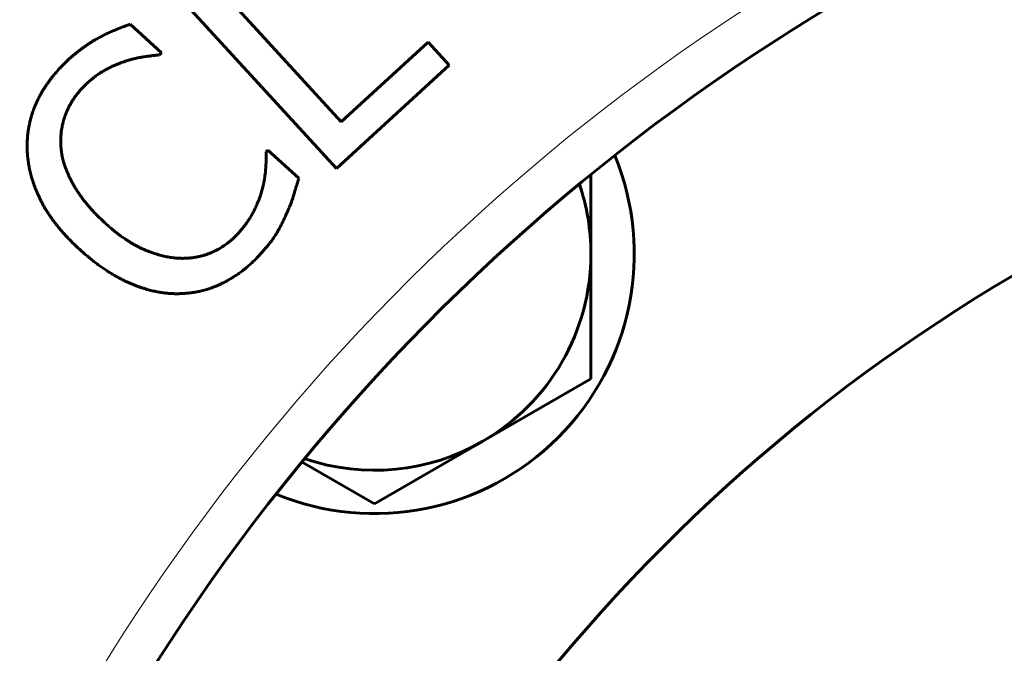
# Model space of a CAD drawing. Header units: millimetres. Extents: x 968 to 1714, y -499 to 290.
# Tile 7 of 27: x 1033 to 1055, y 91 to 106. Entities that reach past the tile are written whole.
import ezdxf

# ---------------------------------------------------------------- set-up
doc = ezdxf.new("R2010")
doc.units = ezdxf.units.MM
doc.linetypes.add('K5LT_BASIC', pattern=[0])
doc.linetypes.add('K5LT_THIN', pattern=[0])
doc.styles.add('KDIMTEXTSTYLE', font='GOST_AU.SHX', dxfattribs={"width": 0.96, "oblique": 15, "height": 5})
doc.styles.add('KTEXTSTYLE', font='GOST_AU.SHX', dxfattribs={"width": 0.96, "height": 5})
doc.dimstyles.new('KDIMSTYLE (1.00)', dxfattribs={"dimtxt": 5, "dimasz": 1, "dimexe": 2, "dimexo": 0, "dimgap": 1, "dimtad": 1, "dimtxsty": 'KDIMTEXTSTYLE', "dimsah": 1, "dimcen": 0, "dimdle": 1, "dimadec": 0, "dimazin": 0, "dimtfac": 0.667, "dimtmove": 0, "dimatfit": 3, "dimfxl": 1, "dimtvp": 1, "dimtolj": 1, "dimtzin": 0, "dimarcsym": 0})

# ---------------------------------------------------------------- blocks, each defined once
blk = doc.blocks.new('D0')
for points in [[(976.423, 263.866), (975.765, 268.866), (975.107, 263.866), (975.765, 264.366)], [(975.765, 2.5), (976.423, 7.5), (975.765, 7), (975.107, 7.5)]]:
    blk.add_hatch(color=7).paths.add_polyline_path(points)
at = {"color": 7, "linetype": 'K5LT_THIN', "lineweight": 18}
for p, q in [((1125.925, 268.866), (973.765, 268.866)), ((975.107, 263.866), (975.765, 268.866)), ((975.765, 268.866), (976.423, 263.866)), ((975.765, 2.5), (975.765, 268.866)), ((975.765, 264.366), (975.107, 263.866)), ((976.423, 263.866), (975.765, 264.366)), ((975.765, 2.5), (975.107, 7.5)), ((975.107, 7.5), (975.765, 7)), ((975.765, 7), (976.423, 7.5)), ((976.423, 7.5), (975.765, 2.5)), ((1111.444, 2.5), (973.765, 2.5))]:
    blk.add_line(p, q, dxfattribs=at)
blk.add_wipeout([(974.765, 143.026), (967.629, 143.026), (967.629, 153.536), (974.765, 153.536)])
at = {"color": 7, "insert": (968.23, 143.026), "char_height": 5, "attachment_point": 1, "rotation": 90, "style": 'KTEXTSTYLE'}
blk.add_mtext('\\H3.5;\\W0.965;\\Q15;\\Q15;\\H5.00;265', dxfattribs=at)
blk = doc.blocks.new('KDIMARROW_01')
blk.add_hatch(color=0).paths.add_polyline_path([(-5, -0.658), (0, 0), (-5, 0.658), (-4.5, 0)])
at = {"color": 0, "linetype": 'K5LT_THIN', "lineweight": 18}
for p, q in [((-4.5, 0), (-5, 0.658)), ((-5, 0.658), (0, 0)), ((0, 0), (-5, -0.658)), ((-5, -0.658), (-4.5, 0)), ((0, 0), (-1, 0))]:
    blk.add_line(p, q, dxfattribs=at)
blk = doc.blocks.new('D4')
for points in [[(1109.991, 111.827), (1112.372, 116.273), (1108.921, 112.595), (1109.748, 112.617)], [(1039.479, 14.727), (1042.929, 18.405), (1042.103, 18.383), (1041.86, 19.173)]]:
    blk.add_hatch(color=7).paths.add_polyline_path(points)
at = {"color": 7, "linetype": 'K5LT_THIN', "lineweight": 18}
for p, q in [((1112.372, 116.273), (1039.479, 14.727)), ((1108.921, 112.595), (1112.372, 116.273)), ((1112.372, 116.273), (1109.991, 111.827)), ((1109.748, 112.617), (1108.921, 112.595)), ((1109.991, 111.827), (1109.748, 112.617)), ((1039.479, 14.727), (1041.86, 19.173)), ((1041.86, 19.173), (1042.103, 18.383)), ((1042.929, 18.405), (1039.479, 14.727)), ((1042.103, 18.383), (1042.929, 18.405)), ((1039.479, 14.727), (1018.426, -14.602)), ((1018.426, -14.602), (1001.096, -14.602))]:
    blk.add_line(p, q, dxfattribs=at)
blk.add_wipeout([(1003.096, -13.602), (1003.096, -6.343), (1015.893, -6.343), (1015.893, -13.602)])
at = {"color": 7, "char_height": 5, "attachment_point": 1, "style": 'KTEXTSTYLE'}
for s, insert in [('\\H3.5;\\W0.965;\\Q15;\\Q15;\\H5.00;∅', (1003.096, -7.041)), ('\\H3.5;\\W0.965;\\Q15;\\Q15;\\H5.00;125', (1006.536, -7.041))]:
    blk.add_mtext(s, dxfattribs=dict(at, insert=insert))

msp = doc.modelspace()

# ---------------------------------------------------------------- linework, layer by layer
at = {"color": 150, "linetype": 'K5LT_BASIC', "lineweight": 60, "true_color": 0x0080ff}
for p, q in [((1040.154, 103.552), (1036.52, 107.517)), ((1035.922, 106.969), (1040.044, 102.472)), ((1035.998, 105.144), (1035.275, 105.804)), ((1042.162, 105.392), (1040.154, 103.552)), ((1042.65, 104.86), (1042.162, 105.392)), ((1035.954, 105.097), (1035.998, 105.144)), ((1040.044, 102.472), (1042.65, 104.86)), ((1038.459, 102.899), (1038.419, 102.855)), ((1039.175, 102.246), (1038.459, 102.899)), ((1045.925, 102.327), (1045.925, 100.5)), ((1045.925, 100.5), (1045.925, 97.613)), ((1045.925, 97.613), (1043.425, 96.17)), ((1043.425, 96.17), (1040.925, 94.726)), ((1040.925, 94.726), (1039.255, 95.691))]:
    msp.add_line(p, q, dxfattribs=at)
at = {"color": 7, "linetype": 'K5LT_THIN', "lineweight": 18}
for radius, start, end in [(60.5, 345.31321, 156.65222), (48.5, 349.7765, 323.5279)]:
    msp.add_arc((1075.925, 65.5), radius, start, end, dxfattribs=at)
at = {"color": 150, "linetype": 'K5LT_BASIC', "lineweight": 60, "true_color": 0x0080ff}
for centre, radius, start, end in [((1075.925, 65.5), 47.5, 69.5278, 323.8006), ((997.886, 99.186), 65, 308.80437, 4.50007), ((1075.925, 65.5), 40, 109.2207, 204.0838), ((1040.925, 100.5), 6, 247.7558, 22.2442), ((1040.925, 100.5), 5, 0, 18.7722), ((1040.925, 100.5), 5, 300, 0), ((1040.925, 100.5), 5, 251.2278, 300)]:
    msp.add_arc(centre, radius, start, end, dxfattribs=at)
for points, knots in [([(1035.275, 105.804), (1035.257, 105.798), (1035.221, 105.785), (1035.15, 105.759), (1035.096, 105.738), (1035.043, 105.717), (1035.008, 105.703), (1034.956, 105.682), (1034.904, 105.66), (1034.852, 105.638), (1034.801, 105.615), (1034.751, 105.592), (1034.701, 105.569), (1034.669, 105.553), (1034.637, 105.537), (1034.605, 105.52), (1034.558, 105.496), (1034.511, 105.471), (1034.48, 105.453), (1034.465, 105.445)], [0, 0, 0, 0, 0.060893, 0.122292, 0.24665, 0.248676, 0.309492, 0.37276, 0.436232, 0.499798, 0.563203, 0.62622, 0.688963, 0.750551, 0.751396, 0.813694, 0.875844, 0.93794, 1, 1, 1, 1]), ([(1034.465, 105.445), (1034.447, 105.434), (1034.41, 105.412), (1034.355, 105.377), (1034.3, 105.34), (1034.245, 105.302), (1034.19, 105.263), (1034.135, 105.223), (1034.096, 105.193), (1034.06, 105.165), (1034.024, 105.137), (1033.972, 105.094), (1033.92, 105.049), (1033.869, 105.004), (1033.832, 104.97), (1033.799, 104.938), (1033.767, 104.906), (1033.721, 104.86), (1033.673, 104.81), (1033.641, 104.776), (1033.625, 104.759)], [0, 0, 0, 0, 0.066778, 0.133016, 0.198897, 0.264481, 0.330267, 0.395564, 0.460369, 0.466521, 0.524119, 0.587283, 0.648954, 0.709664, 0.768999, 0.778873, 0.827837, 0.885729, 0.943115, 1, 1, 1, 1]), ([(1034.133, 104.289), (1034.163, 104.321), (1034.207, 104.367), (1034.265, 104.424), (1034.309, 104.466), (1034.353, 104.505), (1034.388, 104.534), (1034.417, 104.558), (1034.446, 104.581), (1034.484, 104.61), (1034.527, 104.64), (1034.56, 104.663), (1034.588, 104.681), (1034.616, 104.698), (1034.652, 104.719), (1034.693, 104.743), (1034.725, 104.761), (1034.752, 104.775), (1034.778, 104.789), (1034.812, 104.806), (1034.851, 104.825), (1034.89, 104.843), (1034.928, 104.86), (1034.966, 104.876), (1035.004, 104.892), (1035.034, 104.903), (1035.059, 104.913), (1035.084, 104.922), (1035.103, 104.928), (1035.115, 104.932)], [0, 0, 0, 0, 0.090166, 0.135952, 0.181842, 0.227607, 0.272994, 0.289528, 0.318085, 0.362562, 0.406677, 0.449764, 0.46516, 0.492157, 0.533731, 0.575217, 0.61605, 0.633562, 0.65646, 0.696275, 0.735952, 0.775079, 0.81379, 0.851832, 0.889575, 0.926742, 0.943682, 0.963555, 1, 1, 1, 1]), ([(1035.115, 104.932), (1035.139, 104.941), (1035.181, 104.954), (1035.228, 104.969), (1035.274, 104.982), (1035.326, 104.997), (1035.392, 105.014), (1035.456, 105.028), (1035.505, 105.038), (1035.544, 105.045), (1035.582, 105.051), (1035.629, 105.057), (1035.681, 105.065), (1035.729, 105.071), (1035.774, 105.077), (1035.811, 105.081), (1035.837, 105.084), (1035.862, 105.087), (1035.89, 105.09), (1035.923, 105.094), (1035.944, 105.096), (1035.954, 105.097)], [0, 0, 0, 0, 0.068696, 0.117638, 0.13794, 0.207264, 0.275824, 0.344123, 0.411204, 0.439519, 0.477533, 0.542591, 0.607099, 0.66916, 0.729379, 0.786745, 0.823894, 0.842826, 0.896584, 0.948986, 1, 1, 1, 1]), ([(1033.625, 104.759), (1033.59, 104.72), (1033.538, 104.66), (1033.473, 104.58), (1033.427, 104.521), (1033.384, 104.462), (1033.343, 104.403), (1033.305, 104.346), (1033.269, 104.29), (1033.236, 104.234), (1033.205, 104.179), (1033.177, 104.126), (1033.148, 104.07), (1033.123, 104.016), (1033.095, 103.953), (1033.068, 103.888), (1033.042, 103.82), (1033.022, 103.763), (1033.012, 103.729), (1033.003, 103.701), (1032.995, 103.674), (1032.983, 103.634), (1032.972, 103.593), (1032.962, 103.551), (1032.952, 103.508), (1032.943, 103.463), (1032.934, 103.418), (1032.927, 103.372), (1032.919, 103.32), (1032.911, 103.259), (1032.905, 103.191), (1032.9, 103.127), (1032.897, 103.06), (1032.897, 103.006), (1032.897, 102.932), (1032.9, 102.844), (1032.906, 102.767), (1032.91, 102.728)], [0, 0, 0, 0, 0.064778, 0.096957, 0.128623, 0.159958, 0.190412, 0.220316, 0.249404, 0.278225, 0.305974, 0.332922, 0.358537, 0.391263, 0.414731, 0.451853, 0.487503, 0.515143, 0.535174, 0.536874, 0.55508, 0.574899, 0.594751, 0.614794, 0.634999, 0.655852, 0.679185, 0.699345, 0.721825, 0.753207, 0.785239, 0.817916, 0.842993, 0.879188, 0.894295, 0.94602, 1, 1, 1, 1]), ([(1033.688, 102.869), (1033.685, 102.889), (1033.682, 102.921), (1033.678, 102.962), (1033.677, 102.984), (1033.675, 103.007), (1033.674, 103.041), (1033.672, 103.103), (1033.673, 103.166), (1033.677, 103.235), (1033.683, 103.307), (1033.694, 103.386), (1033.707, 103.453), (1033.717, 103.499), (1033.725, 103.531), (1033.732, 103.56), (1033.74, 103.587), (1033.747, 103.614), (1033.755, 103.637), (1033.761, 103.655), (1033.767, 103.673), (1033.775, 103.696), (1033.785, 103.724), (1033.794, 103.748), (1033.802, 103.766), (1033.807, 103.778), (1033.813, 103.793), (1033.821, 103.813), (1033.834, 103.841), (1033.85, 103.874), (1033.867, 103.909), (1033.891, 103.954), (1033.922, 104.007), (1033.961, 104.069), (1034.003, 104.129), (1034.041, 104.179), (1034.083, 104.231), (1034.112, 104.266), (1034.133, 104.289)], [0, 0, 0, 0, 0.038638, 0.059076, 0.077123, 0.08094, 0.10351, 0.141379, 0.199185, 0.22656, 0.275402, 0.338838, 0.384127, 0.409304, 0.430982, 0.449157, 0.467329, 0.485692, 0.504248, 0.514171, 0.52313, 0.542152, 0.561648, 0.581459, 0.592476, 0.601766, 0.606792, 0.623747, 0.64456, 0.668449, 0.695331, 0.723615, 0.768412, 0.817032, 0.86947, 0.911813, 0.940392, 1, 1, 1, 1]), ([(1034.684, 101.224), (1034.63, 101.273), (1034.552, 101.348), (1034.455, 101.448), (1034.386, 101.522), (1034.32, 101.597), (1034.268, 101.659), (1034.229, 101.709), (1034.191, 101.757), (1034.146, 101.817), (1034.095, 101.891), (1034.052, 101.955), (1034.022, 102.003), (1033.993, 102.051), (1033.96, 102.107), (1033.922, 102.177), (1033.893, 102.235), (1033.871, 102.28), (1033.851, 102.324), (1033.828, 102.376), (1033.802, 102.44), (1033.782, 102.493), (1033.768, 102.535), (1033.754, 102.576), (1033.739, 102.627), (1033.723, 102.688), (1033.712, 102.733), (1033.704, 102.773), (1033.696, 102.814), (1033.691, 102.849), (1033.688, 102.869)], [0, 0, 0, 0, 0.093789, 0.140388, 0.186333, 0.231792, 0.276522, 0.300669, 0.320873, 0.364762, 0.408594, 0.452008, 0.479316, 0.495088, 0.537241, 0.578766, 0.619141, 0.642045, 0.65885, 0.697682, 0.736249, 0.774289, 0.793723, 0.812053, 0.849493, 0.886933, 0.924377, 0.933167, 0.96203, 1, 1, 1, 1]), ([(1038.419, 102.855), (1038.42, 102.847), (1038.42, 102.83), (1038.421, 102.804), (1038.421, 102.781), (1038.421, 102.763), (1038.421, 102.744), (1038.421, 102.721), (1038.42, 102.691), (1038.419, 102.66), (1038.418, 102.628), (1038.417, 102.596), (1038.415, 102.562), (1038.414, 102.534), (1038.412, 102.511), (1038.411, 102.487), (1038.408, 102.456), (1038.405, 102.42), (1038.401, 102.384), (1038.397, 102.348), (1038.392, 102.312), (1038.387, 102.275), (1038.381, 102.238), (1038.375, 102.201), (1038.368, 102.163), (1038.361, 102.125), (1038.353, 102.086), (1038.347, 102.06), (1038.344, 102.047)], [0, 0, 0, 0, 0.047657, 0.093508, 0.138436, 0.161522, 0.182162, 0.225377, 0.267945, 0.310281, 0.352532, 0.395059, 0.437717, 0.480303, 0.495972, 0.522403, 0.564138, 0.605057, 0.645414, 0.685036, 0.724449, 0.763575, 0.802614, 0.841636, 0.880819, 0.920292, 0.960058, 1, 1, 1, 1]), ([(1032.91, 102.728), (1032.913, 102.708), (1032.917, 102.669), (1032.926, 102.61), (1032.935, 102.55), (1032.947, 102.49), (1032.959, 102.429), (1032.974, 102.368), (1032.99, 102.306), (1033.007, 102.244), (1033.027, 102.18), (1033.048, 102.116), (1033.072, 102.051), (1033.097, 101.985), (1033.123, 101.923), (1033.143, 101.879), (1033.164, 101.833), (1033.188, 101.782), (1033.223, 101.712), (1033.26, 101.642), (1033.291, 101.586), (1033.319, 101.539), (1033.348, 101.492), (1033.387, 101.43), (1033.435, 101.359), (1033.486, 101.288), (1033.539, 101.217), (1033.595, 101.146), (1033.653, 101.075), (1033.713, 101.005), (1033.775, 100.936), (1033.839, 100.868), (1033.905, 100.8), (1033.972, 100.733), (1034.042, 100.666), (1034.09, 100.622), (1034.114, 100.6)], [0, 0, 0, 0, 0.02646, 0.053133, 0.080007, 0.107251, 0.134683, 0.162656, 0.19099, 0.219848, 0.24888, 0.278548, 0.308677, 0.339544, 0.370669, 0.395402, 0.402486, 0.434713, 0.467482, 0.500356, 0.533562, 0.546979, 0.567025, 0.600876, 0.634911, 0.669075, 0.703239, 0.737288, 0.771232, 0.804815, 0.83813, 0.871022, 0.903724, 0.9361, 0.968237, 1, 1, 1, 1]), ([(1038.884, 101.414), (1038.891, 101.428), (1038.903, 101.455), (1038.921, 101.496), (1038.939, 101.536), (1038.955, 101.575), (1038.966, 101.601), (1038.977, 101.627), (1038.987, 101.655), (1039.002, 101.693), (1039.015, 101.73), (1039.027, 101.765), (1039.038, 101.798), (1039.045, 101.82), (1039.051, 101.841), (1039.056, 101.859), (1039.063, 101.88), (1039.068, 101.897), (1039.072, 101.912), (1039.079, 101.934), (1039.086, 101.959), (1039.096, 101.991), (1039.106, 102.024), (1039.116, 102.057), (1039.126, 102.089), (1039.136, 102.121), (1039.146, 102.153), (1039.156, 102.185), (1039.166, 102.216), (1039.172, 102.237), (1039.175, 102.246)], [0, 0, 0, 0, 0.041146, 0.08375, 0.12767, 0.172949, 0.212238, 0.218782, 0.264783, 0.31069, 0.355884, 0.400374, 0.443193, 0.48203, 0.484614, 0.524926, 0.548471, 0.565779, 0.593429, 0.607132, 0.648832, 0.690701, 0.732641, 0.774005, 0.814694, 0.854114, 0.892687, 0.929651, 0.968866, 1, 1, 1, 1]), ([(1038.344, 102.047), (1038.335, 102.01), (1038.325, 101.972), (1038.309, 101.915), (1038.297, 101.879), (1038.278, 101.823), (1038.258, 101.768), (1038.242, 101.725), (1038.227, 101.689), (1038.212, 101.654), (1038.192, 101.608), (1038.168, 101.556), (1038.143, 101.505), (1038.126, 101.471), (1038.109, 101.439), (1038.092, 101.408), (1038.066, 101.364), (1038.04, 101.321), (1038.013, 101.28), (1037.987, 101.241), (1037.961, 101.204), (1037.934, 101.167), (1037.907, 101.132), (1037.88, 101.098), (1037.857, 101.069), (1037.838, 101.047), (1037.82, 101.026), (1037.799, 101.002), (1037.78, 100.981), (1037.771, 100.971)], [0, 0, 0, 0, 0.109065, 0.109221, 0.161924, 0.21353, 0.264718, 0.314575, 0.332213, 0.363574, 0.411349, 0.458802, 0.504728, 0.54938, 0.550668, 0.59166, 0.632858, 0.671591, 0.708913, 0.744425, 0.779524, 0.813358, 0.846357, 0.878133, 0.909569, 0.928863, 0.940183, 0.97034, 1, 1, 1, 1]), ([(1038.283, 100.49), (1038.386, 100.608), (1038.49, 100.725), (1038.6, 100.881), (1038.628, 100.923), (1038.654, 100.966), (1038.656, 100.969), (1038.661, 100.978), (1038.665, 100.984), (1038.676, 101.002), (1038.683, 101.014), (1038.703, 101.05), (1038.717, 101.074), (1038.757, 101.148), (1038.782, 101.198), (1038.834, 101.302), (1038.859, 101.358), (1038.884, 101.414)], [0, 0, 0, 0, 0.379172, 0.379172, 0.514667, 0.514667, 0.524667, 0.524667, 0.544667, 0.544667, 0.584667, 0.584667, 0.664667, 0.664667, 0.824667, 0.824667, 1, 1, 1, 1]), ([(1036.426, 100.398), (1036.385, 100.4), (1036.345, 100.403), (1036.284, 100.409), (1036.243, 100.414), (1036.181, 100.423), (1036.12, 100.434), (1036.079, 100.443), (1036.037, 100.452), (1035.994, 100.463), (1035.931, 100.48), (1035.87, 100.499), (1035.827, 100.513), (1035.785, 100.527), (1035.742, 100.543), (1035.679, 100.567), (1035.619, 100.592), (1035.577, 100.61), (1035.537, 100.629), (1035.497, 100.648), (1035.438, 100.678), (1035.38, 100.709), (1035.342, 100.731), (1035.304, 100.753), (1035.268, 100.775), (1035.215, 100.809), (1035.164, 100.843), (1035.129, 100.867), (1035.096, 100.889), (1035.06, 100.915), (1035.001, 100.959), (1034.941, 101.005), (1034.888, 101.048), (1034.831, 101.095), (1034.763, 101.153), (1034.71, 101.2), (1034.684, 101.224)], [0, 0, 0, 0, 0.073703, 0.074338, 0.111443, 0.148599, 0.185826, 0.221089, 0.223112, 0.26043, 0.29779, 0.335171, 0.368781, 0.372241, 0.408982, 0.445055, 0.480764, 0.513816, 0.515494, 0.549625, 0.582909, 0.615951, 0.647782, 0.647861, 0.678907, 0.708507, 0.73753, 0.765088, 0.766602, 0.791762, 0.825548, 0.864, 0.8904, 0.913191, 0.957557, 1, 1, 1, 1]), ([(1037.771, 100.971), (1037.751, 100.949), (1037.723, 100.92), (1037.695, 100.892), (1037.68, 100.878), (1037.662, 100.861), (1037.629, 100.83), (1037.585, 100.793), (1037.539, 100.756), (1037.495, 100.723), (1037.45, 100.692), (1037.402, 100.659), (1037.359, 100.634), (1037.327, 100.615), (1037.302, 100.601), (1037.273, 100.586), (1037.236, 100.568), (1037.196, 100.548), (1037.159, 100.532), (1037.129, 100.52), (1037.104, 100.51), (1037.077, 100.499), (1037.049, 100.489), (1037.029, 100.483), (1037.013, 100.477), (1036.996, 100.472), (1036.973, 100.465), (1036.947, 100.458), (1036.922, 100.451), (1036.897, 100.445), (1036.872, 100.439), (1036.844, 100.433), (1036.812, 100.426), (1036.776, 100.42), (1036.737, 100.414), (1036.691, 100.408), (1036.639, 100.403), (1036.591, 100.4), (1036.55, 100.398), (1036.522, 100.397), (1036.502, 100.397), (1036.488, 100.397), (1036.474, 100.397), (1036.452, 100.397), (1036.436, 100.398), (1036.426, 100.398)], [0, 0, 0, 0, 0.05832, 0.077831, 0.078664, 0.097348, 0.127641, 0.168588, 0.211563, 0.245811, 0.279719, 0.321775, 0.363583, 0.379557, 0.396834, 0.421507, 0.44602, 0.478396, 0.51071, 0.526726, 0.542894, 0.564811, 0.584619, 0.602303, 0.606827, 0.619969, 0.637562, 0.6551, 0.67253, 0.689915, 0.707164, 0.724325, 0.74701, 0.771348, 0.797339, 0.826516, 0.862636, 0.89867, 0.92157, 0.941947, 0.953173, 0.95938, 0.968854, 0.980379, 1, 1, 1, 1]), ([(1034.114, 100.6), (1034.177, 100.542), (1034.273, 100.459), (1034.399, 100.356), (1034.493, 100.283), (1034.585, 100.216), (1034.675, 100.153), (1034.764, 100.094), (1034.851, 100.04), (1034.936, 99.99), (1035.018, 99.944), (1035.073, 99.916), (1035.126, 99.889), (1035.178, 99.864), (1035.254, 99.829), (1035.328, 99.798), (1035.388, 99.773), (1035.435, 99.756), (1035.481, 99.739), (1035.536, 99.72), (1035.602, 99.699), (1035.665, 99.68), (1035.747, 99.658), (1035.844, 99.635), (1035.938, 99.617), (1036.011, 99.605), (1036.065, 99.598), (1036.1, 99.594), (1036.134, 99.59), (1036.169, 99.587), (1036.223, 99.584), (1036.273, 99.581), (1036.322, 99.58), (1036.352, 99.58), (1036.369, 99.58)], [0, 0, 0, 0, 0.083968, 0.125698, 0.166691, 0.207151, 0.246501, 0.285165, 0.322832, 0.360181, 0.396383, 0.43096, 0.431764, 0.465771, 0.499254, 0.53139, 0.562728, 0.578702, 0.593014, 0.623047, 0.652166, 0.680623, 0.70803, 0.761093, 0.811416, 0.836078, 0.860297, 0.883958, 0.884227, 0.907729, 0.931096, 0.95859, 0.977151, 1, 1, 1, 1]), ([(1036.369, 99.58), (1036.409, 99.58), (1036.506, 99.583), (1036.64, 99.594), (1036.751, 99.61), (1036.84, 99.627), (1036.933, 99.647), (1037.039, 99.676), (1037.128, 99.705), (1037.191, 99.728), (1037.242, 99.747), (1037.294, 99.769), (1037.34, 99.789), (1037.377, 99.807), (1037.411, 99.823), (1037.449, 99.842), (1037.493, 99.865), (1037.537, 99.889), (1037.581, 99.915), (1037.625, 99.941), (1037.669, 99.968), (1037.713, 99.997), (1037.756, 100.026), (1037.799, 100.056), (1037.841, 100.087), (1037.885, 100.121), (1037.927, 100.154), (1037.968, 100.188), (1038.007, 100.221), (1038.048, 100.257), (1038.088, 100.293), (1038.141, 100.343), (1038.206, 100.408), (1038.258, 100.463), (1038.283, 100.49)], [0, 0, 0, 0, 0.056119, 0.134368, 0.189604, 0.214506, 0.263087, 0.324937, 0.369911, 0.396069, 0.419338, 0.446977, 0.475314, 0.490133, 0.50435, 0.52698, 0.549782, 0.572961, 0.596332, 0.619938, 0.643577, 0.667265, 0.690982, 0.714731, 0.73849, 0.762266, 0.789676, 0.80983, 0.833606, 0.857378, 0.881148, 0.904939, 0.952564, 1, 1, 1, 1])]:
    msp.add_open_spline(points, degree=3, knots=knots, dxfattribs=at)

# ---------------------------------------------------------------- next in the draw order: dimensions: what is measured, and where the dimension line sits
at = {"color": 7}
dim = msp.add_linear_dim(base=(975.765, 2.5), p1=(1125.925, 268.866), p2=(1111.444, 2.5), angle=90, text='\\H5.0;\\W0.965;\\Q15;\\H5.0;\\W0.965;\\Q15;\\Q15;265', dimstyle='KDIMSTYLE (1.00)', override={"dimexo": 0, "dimblk1": 'KDIMARROW_01', "dimblk2": 'KDIMARROW_01', "dimse1": 0, "dimse2": 0, "dimclrt": 7, "dimtolj": 1}, dxfattribs=at)
dim.commit()
dim.dimension.update_dxf_attribs({"geometry": 'D0', "text_midpoint": (975.765, 148.5), "dimtype": 160})

# ---------------------------------------------------------------- next in the draw order: dimensions: what is measured, and where the dimension line sits
dim = msp.add_diameter_dim_2p(p1=(1112.372, 116.273), p2=(1039.479, 14.727), dimstyle='KDIMSTYLE (1.00)', override={"dimtih": 1, "dimtoh": 1, "dimpost": '\\H5.0;\\W0.965;\\Q15;<>', "dimblk1": 'KDIMARROW_01', "dimblk2": 'KDIMARROW_01', "dimclrt": 7, "dimtol": 1, "dimtp": 0, "dimtm": 0, "dimtdec": 5, "dimtmove": 1, "dimatfit": 2, "dimtolj": 1}, dxfattribs=at)
dim.commit()
dim.dimension.update_dxf_attribs({"geometry": 'D4', "text_midpoint": (1016.426, -14.602), "dimtype": 163})

doc.saveas('drawing.dxf')
